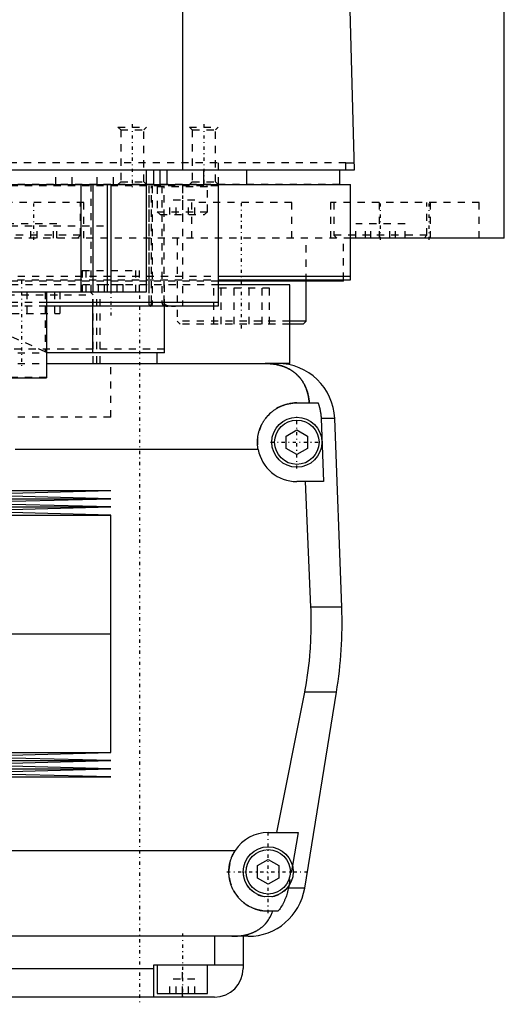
# Model space of a CAD drawing. Extents: x -120 to 120, y -136 to 715.
# Tile 4 of 12: x 32 to 100, y -82 to 56. Entities that reach past the tile are written whole.
import ezdxf

# ---------------------------------------------------------------- set-up
doc = ezdxf.new("R2010")
doc.units = 0
doc.linetypes.add('CENTER', pattern=[1.5, 0.45, -0.5, 0.05, -0.5])
doc.linetypes.add('DASHED', pattern=[2, 1, -1])
for name, color, linetype in [('AM_0', 7, 'CONTINUOUS'), ('AM_3', 7, 'DASHED'), ('AM_7', 7, 'CENTER')]:
    doc.layers.add(name, color=color, linetype=linetype)

msp = doc.modelspace()

# ---------------------------------------------------------------- linework, layer by layer
at = {"layer": 'AM_0', "color": 7, "linetype": 'CONTINUOUS'}
for p, q in [((100, 25), (100, 363)), ((55.06, 34.5), (55.06, 116.6)), ((76.83, 115.63), (79, 34.5)), ((79, 34.5), (-79, 34.5)), ((50, 17.5), (50, 34.5)), ((51, 32.5), (51, 34.5)), ((51.9, 32.5), (51.9, 34.5)), ((52.9, 32.5), (52.9, 34.5)), ((58, 32.5), (58, 34.5)), ((64, 32.5), (64, 34.5)), ((77, 32.5), (77, 34.5)), ((77.86, 34.5), (77.86, 35.5)), ((77.86, 35.5), (78.97, 35.5)), ((-78.5, 32.5), (78.5, 32.5)), ((40.83, 32.5), (40.83, 17.5)), ((42.5, 32.5), (42.5, 17.5)), ((44.5, 32.5), (44.5, 17.5)), ((45, 32.5), (45, 17.5)), ((60, 32.5), (60, 15.5)), ((78.5, 19.2), (78.5, 32.5)), ((100, 25), (78.56, 25)), ((60, 19.7), (78.5, 19.7)), ((77.5, 19), (60.01, 19)), ((60.04, 19.2), (78.5, 19.2)), ((70, 18.5), (60.07, 18.5)), ((70, 7.5), (70, 18.5)), ((72.29, 13.4), (72.29, 19)), ((77.5, 19), (77.5, 19.2)), ((-50, 17.5), (50, 17.5)), ((36, 17.5), (36, 5.5)), ((60, 16), (36, 16)), ((60, 15.5), (36, 15.5)), ((42.5, 9), (42.5, 15.5)), ((52.5, 9), (52.5, 15.5)), ((71.89, 13), (70, 13)), ((72.29, 13.4), (70.01, 13.4)), ((71.89, 13), (72.29, 13.4)), ((52.5, 9), (36, 9)), ((51.5, 7.5), (51.5, 9)), ((36, 7.5), (68.3, 7.5)), ((70, 7.5), (66.56, 7.5)), ((-36, 5.5), (36, 5.5)), ((71, 2), (73.97, 2)), ((76.29, -0.2), (74.4, -0.2)), ((74.4, -0.2), (74.75, -9)), ((77.28, -26.54), (76.29, -0.2)), ((69.5, -2.63), (71, -1.77)), ((69.5, -4.37), (69.5, -2.63)), ((71, -1.77), (72.5, -2.63)), ((72.5, -2.63), (72.5, -4.37)), ((65.59, -4.5), (31.65, -4.5)), ((71, -5.23), (69.5, -4.37)), ((72.5, -4.37), (71, -5.23)), ((74.75, -9), (71, -9)), ((72.97, -26.54), (72.2, -9)), ((-45, -10.25), (45, -10.25)), ((22.5, -10.82), (45, -10.25)), ((45, -11.39), (22.5, -10.82)), ((-45, -11.39), (45, -11.39)), ((22.5, -11.96), (45, -11.39)), ((45, -12.53), (22.5, -11.96)), ((-45, -12.53), (45, -12.53)), ((-45, -13.67), (45, -13.67)), ((22.5, -13.1), (45, -12.53)), ((45, -13.67), (22.5, -13.1)), ((45, -30.25), (45, -13.67)), ((77.28, -26.54), (72.97, -26.54)), ((-45, -30.25), (45, -30.25)), ((45, -46.83), (45, -30.25)), ((68.19, -58), (72.1, -38.4)), ((76.54, -38.4), (72.1, -38.4)), ((72.1, -65.78), (76.54, -38.4)), ((-45, -46.83), (45, -46.83)), ((-45, -47.97), (45, -47.97)), ((22.5, -47.4), (45, -46.83)), ((45, -47.97), (22.5, -47.4)), ((22.5, -48.54), (45, -47.97)), ((-45, -49.11), (45, -49.11)), ((45, -49.11), (22.5, -48.54)), ((22.5, -49.68), (45, -49.11)), ((-45, -50.25), (45, -50.25)), ((45, -50.25), (22.5, -49.68)), ((67, -58), (71.21, -58)), ((71.21, -58), (70.39, -62.62)), ((22.85, -60.5), (62.39, -60.5)), ((65.5, -62.63), (67, -61.77)), ((67, -61.77), (68.5, -62.63)), ((65.5, -64.37), (65.5, -62.63)), ((68.5, -62.63), (68.5, -64.37)), ((67, -65.23), (65.5, -64.37)), ((68.5, -64.37), (67, -65.23)), ((69.87, -65.5), (69.82, -65.78)), ((72.1, -65.78), (69.82, -65.78)), ((68.39, -69), (67, -69)), ((64.2, -72.5), (12.5, -72.5)), ((59.5, -72.5), (59.5, -76.5)), ((63.5, -72.5), (63.5, -77)), ((12.5, -77), (51, -77)), ((51, -81), (51, -76.5)), ((51, -76.5), (63.5, -76.5)), ((51.5, -76.5), (51.5, -80.5)), ((58.5, -80.5), (58.5, -76.5)), ((59.5, -81), (12.5, -81)), ((51.5, -80.5), (58.5, -80.5)), ((55, -81), (55, -80.5))]:
    msp.add_line(p, q, dxfattribs=at)
for points in [[(72.74, 2, 0), (72.74, 2.05, 0), (72.73, 2.14, 0), (72.72, 2.23, 0), (72.72, 2.27, 0), (72.71, 2.32, 0), (72.7, 2.41, 0), (72.69, 2.5, 0), (72.68, 2.59, 0), (72.66, 2.68, 0), (72.65, 2.76, 0), (72.64, 2.81, 0), (72.63, 2.85, 0), (72.61, 2.94, 0), (72.6, 3.03, 0), (72.58, 3.11, 0), (72.56, 3.2, 0), (72.54, 3.28, 0), (72.52, 3.33, 0), (72.51, 3.37, 0), (72.49, 3.45, 0), (72.46, 3.53, 0), (72.45, 3.58, 0), (72.44, 3.62, 0), (72.41, 3.7, 0), (72.39, 3.78, 0), (72.37, 3.82, 0), (72.36, 3.86, 0), (72.33, 3.94, 0), (72.3, 4.01, 0), (72.27, 4.09, 0), (72.23, 4.17, 0), (72.2, 4.24, 0), (72.18, 4.28, 0), (72.17, 4.32, 0), (72.13, 4.39, 0), (72.1, 4.46, 0), (72.06, 4.54, 0), (72.02, 4.61, 0), (71.98, 4.68, 0), (71.96, 4.71, 0), (71.94, 4.75, 0), (71.9, 4.82, 0), (71.86, 4.89, 0), (71.82, 4.95, 0), (71.78, 5.02, 0), (71.73, 5.08, 0), (71.71, 5.12, 0), (71.69, 5.15, 0), (71.64, 5.21, 0), (71.6, 5.28, 0), (71.55, 5.34, 0), (71.5, 5.4, 0), (71.45, 5.46, 0), (71.43, 5.49, 0), (71.4, 5.52, 0), (71.35, 5.58, 0), (71.3, 5.64, 0), (71.25, 5.7, 0), (71.19, 5.75, 0), (71.14, 5.81, 0), (71.11, 5.84, 0), (71.08, 5.87, 0), (71.03, 5.92, 0), (70.97, 5.98, 0), (70.94, 6, 0), (70.91, 6.03, 0), (70.85, 6.08, 0), (70.79, 6.13, 0), (70.76, 6.16, 0), (70.73, 6.18, 0), (70.67, 6.23, 0), (70.6, 6.28, 0), (70.54, 6.33, 0), (70.47, 6.38, 0), (70.41, 6.43, 0), (70.37, 6.45, 0), (70.34, 6.47, 0), (70.27, 6.52, 0), (70.2, 6.56, 0), (70.13, 6.61, 0), (70.06, 6.65, 0), (69.99, 6.69, 0), (69.95, 6.71, 0), (69.91, 6.73, 0), (69.84, 6.77, 0), (69.76, 6.81, 0), (69.69, 6.85, 0), (69.61, 6.88, 0), (69.53, 6.92, 0), (69.5, 6.94, 0), (69.46, 6.95, 0), (69.38, 6.99, 0), (69.3, 7.02, 0), (69.22, 7.05, 0), (69.13, 7.08, 0), (69.05, 7.11, 0), (69.01, 7.13, 0), (68.97, 7.14, 0), (68.89, 7.17, 0), (68.8, 7.19, 0), (68.72, 7.22, 0), (68.63, 7.24, 0), (68.54, 7.27, 0), (68.5, 7.28, 0), (68.46, 7.29, 0), (68.37, 7.31, 0), (68.28, 7.33, 0), (68.23, 7.34, 0), (68.19, 7.35, 0), (68.1, 7.36, 0), (68.01, 7.38, 0), (67.96, 7.39, 0), (67.91, 7.4, 0), (67.82, 7.41, 0), (67.73, 7.42, 0), (67.64, 7.44, 0), (67.55, 7.45, 0), (67.45, 7.46, 0), (67.41, 7.46, 0), (67.36, 7.47, 0), (67.27, 7.47, 0), (67.17, 7.48, 0), (67.08, 7.49, 0), (66.99, 7.49, 0), (66.89, 7.49, 0), (66.85, 7.5, 0), (66.8, 7.5, 0), (66.7, 7.5, 0), (66.61, 7.5, 0), (66.56, 7.5, 0)], [(65.59, -4.5, 0), (65.58, -4.46, 0), (65.57, -4.37, 0), (65.55, -4.28, 0), (65.55, -4.23, 0), (65.54, -4.19, 0), (65.53, -4.1, 0), (65.52, -4.01, 0), (65.52, -3.92, 0), (65.51, -3.83, 0), (65.51, -3.74, 0), (65.5, -3.7, 0), (65.5, -3.65, 0), (65.5, -3.57, 0), (65.5, -3.48, 0), (65.5, -3.39, 0), (65.5, -3.31, 0), (65.51, -3.22, 0), (65.51, -3.18, 0), (65.51, -3.13, 0), (65.52, -3.04, 0), (65.53, -2.96, 0), (65.53, -2.91, 0), (65.54, -2.87, 0), (65.55, -2.78, 0), (65.56, -2.69, 0), (65.57, -2.65, 0), (65.57, -2.6, 0), (65.59, -2.52, 0), (65.61, -2.43, 0), (65.62, -2.34, 0), (65.64, -2.25, 0), (65.66, -2.17, 0), (65.68, -2.12, 0), (65.69, -2.08, 0), (65.71, -1.99, 0), (65.74, -1.91, 0), (65.76, -1.82, 0), (65.79, -1.74, 0), (65.82, -1.65, 0), (65.84, -1.61, 0), (65.85, -1.57, 0), (65.88, -1.48, 0), (65.92, -1.4, 0), (65.95, -1.32, 0), (65.99, -1.23, 0), (66.03, -1.15, 0), (66.05, -1.11, 0), (66.06, -1.07, 0), (66.11, -0.99, 0), (66.15, -0.91, 0), (66.19, -0.83, 0), (66.23, -0.76, 0), (66.28, -0.68, 0), (66.3, -0.64, 0), (66.32, -0.6, 0), (66.37, -0.53, 0), (66.42, -0.45, 0), (66.47, -0.38, 0), (66.52, -0.31, 0), (66.57, -0.24, 0), (66.6, -0.2, 0), (66.62, -0.17, 0), (66.68, -0.1, 0), (66.73, -0.03, 0), (66.76, 0, 0), (66.79, 0.04, 0), (66.84, 0.1, 0), (66.9, 0.17, 0), (66.93, 0.2, 0), (66.96, 0.23, 0), (67.02, 0.29, 0), (67.08, 0.35, 0), (67.14, 0.41, 0), (67.2, 0.47, 0), (67.26, 0.53, 0), (67.29, 0.56, 0), (67.32, 0.59, 0), (67.39, 0.65, 0), (67.45, 0.7, 0), (67.52, 0.76, 0), (67.59, 0.81, 0), (67.66, 0.87, 0), (67.69, 0.89, 0), (67.73, 0.92, 0), (67.8, 0.97, 0), (67.87, 1.02, 0), (67.95, 1.07, 0), (68.02, 1.12, 0), (68.1, 1.17, 0), (68.14, 1.2, 0), (68.17, 1.22, 0), (68.25, 1.26, 0), (68.33, 1.31, 0), (68.41, 1.35, 0), (68.49, 1.39, 0), (68.57, 1.44, 0), (68.61, 1.46, 0), (68.66, 1.48, 0), (68.74, 1.51, 0), (68.82, 1.55, 0), (68.91, 1.59, 0), (68.99, 1.62, 0), (69.08, 1.65, 0), (69.12, 1.67, 0), (69.17, 1.69, 0), (69.25, 1.72, 0), (69.34, 1.74, 0), (69.38, 1.76, 0), (69.43, 1.77, 0), (69.52, 1.8, 0), (69.61, 1.82, 0), (69.65, 1.83, 0), (69.7, 1.84, 0), (69.79, 1.86, 0), (69.88, 1.88, 0), (69.97, 1.9, 0), (70.06, 1.92, 0), (70.15, 1.93, 0), (70.19, 1.94, 0), (70.24, 1.95, 0), (70.33, 1.96, 0), (70.42, 1.97, 0), (70.51, 1.98, 0), (70.6, 1.99, 0), (70.69, 1.99, 0), (70.73, 1.99, 0), (70.78, 2, 0), (70.87, 2, 0), (70.96, 2, 0), (71, 2, 0)], [(73.97, 2, 0), (73.99, 1.94, 0), (74.03, 1.83, 0), (74.07, 1.71, 0), (74.09, 1.65, 0), (74.1, 1.59, 0), (74.14, 1.47, 0), (74.17, 1.34, 0), (74.2, 1.22, 0), (74.23, 1.1, 0), (74.26, 0.97, 0), (74.27, 0.91, 0), (74.28, 0.85, 0), (74.3, 0.72, 0), (74.32, 0.6, 0), (74.34, 0.47, 0), (74.35, 0.35, 0), (74.37, 0.23, 0), (74.37, 0.16, 0), (74.38, 0.1, 0), (74.39, -0.02, 0), (74.39, -0.14, 0), (74.4, -0.2, 0)], [(72.1, -38.4, 0), (72.17, -38.06, 0), (72.29, -37.39, 0), (72.4, -36.71, 0), (72.45, -36.38, 0), (72.5, -36.04, 0), (72.59, -35.36, 0), (72.68, -34.69, 0), (72.75, -34.02, 0), (72.82, -33.35, 0), (72.87, -32.69, 0), (72.9, -32.36, 0), (72.92, -32.03, 0), (72.96, -31.37, 0), (72.98, -30.72, 0), (73, -30.07, 0), (73.02, -29.43, 0), (73.02, -28.79, 0), (73.02, -28.47, 0), (73.02, -28.16, 0), (73.01, -27.51, 0), (72.99, -26.87, 0), (72.97, -26.54, 0)], [(67, -69, 0), (66.94, -69, 0), (66.83, -69, 0), (66.72, -68.99, 0), (66.67, -68.99, 0), (66.61, -68.99, 0), (66.5, -68.98, 0), (66.39, -68.97, 0), (66.27, -68.95, 0), (66.16, -68.94, 0), (66.05, -68.92, 0), (66, -68.91, 0), (65.94, -68.9, 0), (65.83, -68.87, 0), (65.72, -68.85, 0), (65.61, -68.82, 0), (65.5, -68.79, 0), (65.39, -68.76, 0), (65.34, -68.74, 0), (65.28, -68.72, 0), (65.17, -68.69, 0), (65.07, -68.65, 0), (65.02, -68.63, 0), (64.96, -68.61, 0), (64.86, -68.57, 0), (64.76, -68.52, 0), (64.7, -68.5, 0), (64.65, -68.47, 0), (64.55, -68.43, 0), (64.45, -68.37, 0), (64.36, -68.32, 0), (64.26, -68.27, 0), (64.16, -68.21, 0), (64.12, -68.18, 0), (64.07, -68.15, 0), (63.98, -68.1, 0), (63.89, -68.04, 0), (63.8, -67.97, 0), (63.71, -67.91, 0), (63.63, -67.85, 0), (63.59, -67.81, 0), (63.55, -67.78, 0), (63.46, -67.71, 0), (63.38, -67.64, 0), (63.31, -67.58, 0), (63.23, -67.51, 0), (63.16, -67.44, 0), (63.12, -67.4, 0), (63.09, -67.36, 0), (63.01, -67.29, 0), (62.94, -67.21, 0), (62.87, -67.14, 0), (62.81, -67.06, 0), (62.74, -66.98, 0), (62.71, -66.94, 0), (62.67, -66.9, 0), (62.61, -66.81, 0), (62.55, -66.73, 0), (62.49, -66.64, 0), (62.43, -66.55, 0), (62.37, -66.46, 0), (62.34, -66.42, 0), (62.31, -66.37, 0), (62.26, -66.28, 0), (62.2, -66.19, 0), (62.18, -66.14, 0), (62.15, -66.1, 0), (62.1, -66, 0), (62.05, -65.9, 0), (62.03, -65.86, 0), (62.01, -65.81, 0), (61.96, -65.71, 0), (61.92, -65.61, 0), (61.88, -65.51, 0), (61.84, -65.41, 0), (61.81, -65.31, 0), (61.79, -65.26, 0), (61.77, -65.21, 0), (61.74, -65.1, 0), (61.71, -65, 0), (61.68, -64.9, 0), (61.65, -64.79, 0), (61.63, -64.69, 0), (61.62, -64.63, 0), (61.61, -64.58, 0), (61.59, -64.47, 0), (61.57, -64.37, 0), (61.55, -64.26, 0), (61.54, -64.16, 0), (61.53, -64.05, 0), (61.52, -64, 0), (61.52, -63.95, 0), (61.51, -63.84, 0), (61.5, -63.73, 0), (61.5, -63.63, 0), (61.5, -63.52, 0), (61.5, -63.42, 0), (61.5, -63.37, 0), (61.5, -63.31, 0), (61.51, -63.21, 0), (61.51, -63.1, 0), (61.52, -62.99, 0), (61.53, -62.88, 0), (61.55, -62.77, 0), (61.56, -62.72, 0), (61.56, -62.66, 0), (61.58, -62.56, 0), (61.6, -62.45, 0), (61.61, -62.39, 0), (61.62, -62.34, 0), (61.65, -62.23, 0), (61.68, -62.12, 0), (61.69, -62.06, 0), (61.71, -62.01, 0), (61.74, -61.9, 0), (61.77, -61.79, 0), (61.81, -61.68, 0), (61.85, -61.57, 0), (61.89, -61.47, 0), (61.91, -61.41, 0), (61.93, -61.36, 0), (61.98, -61.26, 0), (62.03, -61.15, 0), (62.08, -61.05, 0), (62.13, -60.95, 0), (62.18, -60.84, 0), (62.21, -60.79, 0), (62.24, -60.74, 0), (62.3, -60.65, 0), (62.36, -60.55, 0), (62.39, -60.5, 0)], [(69.82, -65.78, 0), (69.8, -65.88, 0), (69.76, -66.08, 0), (69.71, -66.27, 0), (69.69, -66.37, 0), (69.66, -66.46, 0), (69.61, -66.65, 0), (69.55, -66.83, 0), (69.49, -67.01, 0), (69.42, -67.19, 0), (69.34, -67.38, 0), (69.3, -67.47, 0), (69.26, -67.57, 0), (69.17, -67.75, 0), (69.07, -67.93, 0), (68.98, -68.11, 0), (68.88, -68.28, 0), (68.77, -68.45, 0), (68.72, -68.53, 0), (68.67, -68.61, 0), (68.56, -68.77, 0), (68.45, -68.92, 0), (68.39, -69, 0)], [(61.92, -72.5, 0), (62.15, -72.5, 0), (62.41, -72.49, 0), (62.48, -72.49, 0), (62.55, -72.48, 0), (62.59, -72.48, 0), (62.63, -72.48, 0), (62.7, -72.47, 0), (62.77, -72.46, 0), (62.85, -72.46, 0), (62.92, -72.45, 0), (62.99, -72.44, 0), (63.03, -72.44, 0), (63.07, -72.43, 0), (63.14, -72.43, 0), (63.21, -72.42, 0), (63.25, -72.41, 0), (63.28, -72.41, 0), (63.36, -72.39, 0), (63.43, -72.38, 0), (63.46, -72.38, 0), (63.5, -72.37, 0), (63.57, -72.36, 0), (63.64, -72.34, 0), (63.71, -72.33, 0), (63.78, -72.31, 0), (63.86, -72.3, 0), (63.89, -72.29, 0), (63.93, -72.28, 0), (63.99, -72.26, 0), (64.06, -72.25, 0), (64.13, -72.23, 0), (64.2, -72.21, 0), (64.27, -72.19, 0), (64.3, -72.18, 0), (64.33, -72.17, 0), (64.4, -72.15, 0), (64.47, -72.13, 0), (64.53, -72.1, 0), (64.6, -72.08, 0), (64.66, -72.06, 0), (64.69, -72.04, 0), (64.72, -72.03, 0), (64.79, -72.01, 0), (64.85, -71.98, 0), (64.91, -71.95, 0), (64.97, -71.93, 0), (65.03, -71.9, 0), (65.06, -71.89, 0), (65.09, -71.87, 0), (65.15, -71.84, 0), (65.21, -71.81, 0), (65.27, -71.78, 0), (65.33, -71.75, 0), (65.39, -71.72, 0), (65.42, -71.7, 0), (65.45, -71.69, 0), (65.5, -71.65, 0), (65.56, -71.62, 0), (65.59, -71.6, 0), (65.61, -71.59, 0), (65.67, -71.55, 0), (65.72, -71.52, 0), (65.75, -71.5, 0), (65.78, -71.48, 0), (65.83, -71.44, 0), (65.88, -71.41, 0), (65.93, -71.37, 0), (65.98, -71.33, 0), (66.03, -71.29, 0), (66.06, -71.27, 0), (66.08, -71.25, 0), (66.13, -71.21, 0), (66.18, -71.17, 0), (66.34, -71.03, 0), (66.6, -70.77, 0), (66.84, -70.49, 0), (67.05, -70.19, 0), (67.15, -70.03, 0), (67.25, -69.87, 0), (67.42, -69.54, 0), (67.57, -69.18, 0), (67.64, -69, 0)]]:
    msp.add_polyline3d(points, dxfattribs=at)
for centre, radius in [((71, -3.5), 3.5), ((71, -3.5), 3.1), ((67, -63.5), 3.5), ((67, -63.5), 3.1)]:
    msp.add_circle(centre, radius, dxfattribs=at)
for centre, radius, start, end in [((68.3, -0.5), 8, 2.139, 90), ((71, -3.5), 5.5, 190.4757, 270), ((17.32, -28.78), 60, 350.775, 2.139), ((67, -63.5), 5.5, 90, 146.9443), ((64.2, -64.5), 8, 270, 350.775), ((59.5, -77), 4, 270, 0)]:
    msp.add_arc(centre, radius, start, end, dxfattribs=at)
at = {"layer": 'AM_3', "color": 6, "linetype": 'DASHED'}
for p, q in [((46, 40.5), (46.38, 40.12)), ((46, 40.5), (50, 40.5)), ((46.38, 40.12), (46.38, 32.88)), ((46.38, 40.12), (49.62, 40.12)), ((49.62, 40.12), (50, 40.5)), ((49.62, 32.88), (49.62, 40.12)), ((56, 40.5), (56.38, 40.12)), ((56, 40.5), (60, 40.5)), ((56.38, 40.12), (56.38, 32.88)), ((56.38, 40.12), (59.62, 40.12)), ((59.62, 40.12), (60, 40.5)), ((59.62, 32.88), (59.62, 40.12)), ((77.86, 35.5), (-77.86, 35.5)), ((37.31, 32.5), (37.31, 34.5)), ((39.62, 32.5), (39.62, 34.5)), ((43.08, 32.5), (43.08, 34.5)), ((45.38, 32.5), (45.38, 34.5)), ((60, 35.5), (60, 32.5)), ((77, 32.5), (-60.01, 32.5)), ((60, 32.3), (-60, 32.3)), ((42.23, 32.5), (42.23, 17.5)), ((46.38, 32.88), (46, 32.5)), ((46.38, 32.88), (49.62, 32.88)), ((50, 32.5), (49.62, 32.88)), ((50.32, 32.3), (50.32, 16)), ((50.36, 16), (50.36, 32.3)), ((50.69, 16), (50.69, 32.3)), ((50.79, 32.3), (50.79, 16)), ((51.5, 32.2), (51.5, 28.7)), ((51.5, 32.2), (58.5, 32.2)), ((52.15, 32.3), (52.15, 16)), ((52.44, 16), (52.44, 32.3)), ((55, 32.3), (55, 15.5)), ((56.38, 32.88), (56, 32.5)), ((56.38, 32.88), (59.62, 32.88)), ((58.5, 28.7), (58.5, 32.2)), ((60, 32.5), (59.62, 32.88)), ((53.27, 28.3), (53.27, 30.3)), ((56.73, 30.3), (53.27, 30.3)), ((54.13, 28.3), (54.13, 30.3)), ((55.87, 28.3), (55.87, 30.3)), ((56.73, 28.3), (56.73, 30.3)), ((41.25, 30), (27.25, 30)), ((40.75, 25.4), (40.75, 30)), ((41.25, 25), (41.25, 30)), ((56.29, 30), (56.29, 25)), ((70.29, 30), (56.29, 30)), ((70.29, 25), (70.29, 30)), ((75.69, 30), (75.69, 25)), ((96.5, 30), (75.69, 30)), ((76.19, 30), (76.19, 25.4)), ((82.5, 30), (82.5, 25)), ((89.19, 25.4), (89.19, 30)), ((89.69, 25), (89.69, 30)), ((96.5, 25), (96.5, 30)), ((51.5, 28.7), (51.9, 28.3)), ((51.5, 28.7), (58.5, 28.7)), ((51.9, 28.3), (58.1, 28.3)), ((58.1, 28.3), (58.5, 28.7)), ((-45, 26.7), (45, 26.7)), ((37.45, 27), (31.05, 27)), ((33.8, 25), (33.8, 27)), ((34.7, 25), (34.7, 27)), ((37, 25), (37, 27)), ((37.45, 25), (37.45, 27)), ((86.12, 27), (79.25, 27)), ((79.25, 25), (79.25, 27)), ((80.58, 25), (80.58, 27)), ((81.36, 25), (81.36, 27)), ((84.01, 25), (84.01, 27)), ((84.8, 25), (84.8, 27)), ((86.12, 25), (86.12, 27)), ((78.56, 25), (-78.56, 25)), ((40.75, 25.4), (27.75, 25.4)), ((40.35, 25), (40.75, 25.4)), ((54.29, 25), (54.29, 13.4)), ((72.29, 19), (72.29, 25)), ((76.19, 25.4), (76.59, 25)), ((89.19, 25.4), (76.19, 25.4)), ((77.5, 19.2), (77.5, 25)), ((88.79, 25), (89.19, 25.4)), ((-60, 19.7), (60, 19.7)), ((41, 20.5), (41, 17.5)), ((41, 20.5), (49, 20.5)), ((41.5, 20.5), (41.5, 17.5)), ((48.5, 17.5), (48.5, 20.5)), ((49, 17.5), (49, 20.5)), ((-60.04, 19.2), (60.04, 19.2)), ((60.01, 19), (-60.01, 19)), ((60.07, 18.5), (0.87, 18.5)), ((46.73, 18.5), (43.27, 18.5)), ((43.27, 17.5), (43.27, 18.5)), ((44.13, 17.5), (44.13, 18.5)), ((45.87, 17.5), (45.87, 18.5)), ((46.73, 17.5), (46.73, 18.5)), ((52.5, 15.5), (52.5, 19.2)), ((67.19, 18), (59.38, 18)), ((59.38, 13), (59.38, 18)), ((60.43, 13), (60.43, 18)), ((62.24, 13), (62.24, 18)), ((64.33, 13), (64.33, 18)), ((66.14, 13), (66.14, 18)), ((67.19, 13), (67.19, 18)), ((22.53, 17.1), (42.53, 17.1)), ((33.28, 17.5), (33.28, 14.5)), ((35.82, 17.5), (35.82, 9.14)), ((37.11, 17.5), (37.11, 14.5)), ((37.86, 17.5), (37.86, 14.5)), ((42.53, 17.1), (42.13, 17.5)), ((42.5, 15.5), (42.5, 17.5)), ((42.53, 7.5), (42.53, 17.1)), ((43.03, 7.5), (43.03, 17.5)), ((43.53, 7.5), (43.53, 17.5)), ((36, 16), (-36, 16)), ((36, 15.5), (-36, 15.5)), ((60, 15.5), (54.31, 15.5)), ((55, 15.57), (60, 15.57)), ((27.19, 14.5), (37.86, 14.5)), ((35.82, 9.14), (26.96, 13.1)), ((54.29, 13.4), (54.69, 13)), ((70.01, 13.4), (54.29, 13.4)), ((70, 13), (54.69, 13)), ((52.5, 9.5), (-52.5, 9.5)), ((-36, 9), (36, 9)), ((-36, 7.5), (36, 7.5)), ((45, 0), (45, 7.5)), ((45, 0), (45, 7.5)), ((36, 5.52), (-36, 5.52)), ((45, 0), (-45, 0)), ((70.39, -62.62), (69.87, -65.5)), ((55, -80.5), (55, -76.5)), ((53.27, -80.5), (53.27, -78.5)), ((56.73, -78.5), (53.27, -78.5)), ((54.13, -80.5), (54.13, -78.5)), ((55.87, -80.5), (55.87, -78.5)), ((56.73, -80.5), (56.73, -78.5))]:
    msp.add_line(p, q, dxfattribs=at)
for points in [[(50.32, 16, 0), (50.32, 16, 0), (50.32, 15.99, 0), (50.32, 15.98, 0), (50.32, 15.98, 0), (50.32, 15.98, 0), (50.32, 15.97, 0), (50.32, 15.96, 0), (50.32, 15.95, 0), (50.32, 15.95, 0), (50.32, 15.94, 0), (50.32, 15.94, 0), (50.32, 15.93, 0), (50.32, 15.92, 0), (50.32, 15.92, 0), (50.32, 15.91, 0), (50.32, 15.9, 0), (50.32, 15.9, 0), (50.32, 15.89, 0), (50.32, 15.89, 0), (50.32, 15.88, 0), (50.32, 15.87, 0), (50.32, 15.87, 0), (50.32, 15.87, 0), (50.32, 15.86, 0), (50.32, 15.85, 0), (50.32, 15.85, 0), (50.32, 15.84, 0), (50.32, 15.84, 0), (50.32, 15.83, 0), (50.32, 15.82, 0), (50.32, 15.82, 0), (50.32, 15.81, 0), (50.32, 15.81, 0), (50.32, 15.8, 0), (50.33, 15.8, 0), (50.33, 15.79, 0), (50.33, 15.78, 0), (50.33, 15.78, 0), (50.33, 15.77, 0), (50.33, 15.77, 0), (50.33, 15.76, 0), (50.33, 15.76, 0), (50.33, 15.75, 0), (50.33, 15.74, 0), (50.33, 15.74, 0), (50.33, 15.73, 0), (50.33, 15.73, 0), (50.33, 15.72, 0), (50.33, 15.72, 0), (50.33, 15.71, 0), (50.34, 15.71, 0), (50.34, 15.7, 0), (50.34, 15.69, 0), (50.34, 15.69, 0), (50.34, 15.69, 0), (50.34, 15.68, 0), (50.34, 15.68, 0), (50.34, 15.67, 0), (50.34, 15.67, 0), (50.34, 15.66, 0), (50.34, 15.66, 0), (50.34, 15.66, 0), (50.34, 15.65, 0), (50.35, 15.65, 0), (50.35, 15.64, 0), (50.35, 15.64, 0), (50.35, 15.64, 0), (50.35, 15.63, 0), (50.35, 15.63, 0), (50.35, 15.63, 0), (50.35, 15.62, 0), (50.35, 15.62, 0), (50.35, 15.61, 0), (50.35, 15.61, 0), (50.36, 15.6, 0), (50.36, 15.6, 0), (50.36, 15.6, 0), (50.36, 15.6, 0), (50.36, 15.59, 0), (50.36, 15.59, 0), (50.36, 15.58, 0), (50.36, 15.58, 0), (50.36, 15.58, 0), (50.36, 15.57, 0), (50.37, 15.57, 0), (50.37, 15.57, 0), (50.37, 15.56, 0), (50.37, 15.56, 0), (50.37, 15.56, 0), (50.37, 15.56, 0), (50.37, 15.55, 0), (50.37, 15.55, 0), (50.38, 15.55, 0), (50.38, 15.54, 0), (50.38, 15.54, 0), (50.38, 15.54, 0), (50.38, 15.54, 0), (50.38, 15.54, 0), (50.38, 15.53, 0), (50.39, 15.53, 0), (50.39, 15.53, 0), (50.39, 15.53, 0), (50.39, 15.52, 0), (50.39, 15.52, 0), (50.39, 15.52, 0), (50.39, 15.52, 0), (50.4, 15.52, 0), (50.4, 15.52, 0), (50.4, 15.52, 0), (50.4, 15.51, 0), (50.4, 15.51, 0), (50.4, 15.51, 0), (50.4, 15.51, 0), (50.41, 15.51, 0), (50.41, 15.51, 0), (50.41, 15.51, 0), (50.41, 15.51, 0), (50.41, 15.5, 0), (50.41, 15.5, 0), (50.42, 15.5, 0), (50.42, 15.5, 0), (50.42, 15.5, 0), (50.42, 15.5, 0), (50.42, 15.5, 0), (50.42, 15.5, 0), (50.43, 15.5, 0), (50.43, 15.5, 0), (50.43, 15.5, 0), (50.43, 15.5, 0), (50.43, 15.5, 0)], [(50.49, 15.5, 0), (50.49, 15.5, 0), (50.49, 15.5, 0), (50.49, 15.5, 0), (50.49, 15.5, 0), (50.49, 15.5, 0), (50.48, 15.5, 0), (50.48, 15.5, 0), (50.48, 15.5, 0), (50.48, 15.5, 0), (50.47, 15.5, 0), (50.47, 15.5, 0), (50.47, 15.5, 0), (50.47, 15.51, 0), (50.47, 15.51, 0), (50.47, 15.51, 0), (50.46, 15.51, 0), (50.46, 15.51, 0), (50.46, 15.51, 0), (50.46, 15.51, 0), (50.46, 15.51, 0), (50.45, 15.51, 0), (50.45, 15.52, 0), (50.45, 15.52, 0), (50.45, 15.52, 0), (50.45, 15.52, 0), (50.45, 15.52, 0), (50.45, 15.52, 0), (50.44, 15.53, 0), (50.44, 15.53, 0), (50.44, 15.53, 0), (50.44, 15.53, 0), (50.44, 15.53, 0), (50.44, 15.54, 0), (50.43, 15.54, 0), (50.43, 15.54, 0), (50.43, 15.54, 0), (50.43, 15.55, 0), (50.43, 15.55, 0), (50.42, 15.55, 0), (50.42, 15.55, 0), (50.42, 15.56, 0), (50.42, 15.56, 0), (50.42, 15.56, 0), (50.42, 15.57, 0), (50.42, 15.57, 0), (50.41, 15.57, 0), (50.41, 15.58, 0), (50.41, 15.58, 0), (50.41, 15.58, 0), (50.41, 15.59, 0), (50.41, 15.59, 0), (50.41, 15.59, 0), (50.4, 15.6, 0), (50.4, 15.6, 0), (50.4, 15.6, 0), (50.4, 15.61, 0), (50.4, 15.61, 0), (50.4, 15.62, 0), (50.4, 15.62, 0), (50.4, 15.63, 0), (50.4, 15.63, 0), (50.39, 15.63, 0), (50.39, 15.64, 0), (50.39, 15.64, 0), (50.39, 15.64, 0), (50.39, 15.65, 0), (50.39, 15.65, 0), (50.39, 15.66, 0), (50.39, 15.66, 0), (50.39, 15.66, 0), (50.39, 15.67, 0), (50.38, 15.67, 0), (50.38, 15.68, 0), (50.38, 15.68, 0), (50.38, 15.69, 0), (50.38, 15.69, 0), (50.38, 15.69, 0), (50.38, 15.7, 0), (50.38, 15.71, 0), (50.38, 15.71, 0), (50.38, 15.72, 0), (50.38, 15.72, 0), (50.37, 15.73, 0), (50.37, 15.73, 0), (50.37, 15.74, 0), (50.37, 15.74, 0), (50.37, 15.75, 0), (50.37, 15.75, 0), (50.37, 15.76, 0), (50.37, 15.76, 0), (50.37, 15.77, 0), (50.37, 15.77, 0), (50.37, 15.78, 0), (50.37, 15.79, 0), (50.37, 15.8, 0), (50.37, 15.8, 0), (50.37, 15.81, 0), (50.36, 15.81, 0), (50.36, 15.82, 0), (50.36, 15.82, 0), (50.36, 15.83, 0), (50.36, 15.84, 0), (50.36, 15.84, 0), (50.36, 15.85, 0), (50.36, 15.85, 0), (50.36, 15.86, 0), (50.36, 15.87, 0), (50.36, 15.87, 0), (50.36, 15.87, 0), (50.36, 15.88, 0), (50.36, 15.89, 0), (50.36, 15.89, 0), (50.36, 15.89, 0), (50.36, 15.9, 0), (50.36, 15.91, 0), (50.36, 15.92, 0), (50.36, 15.92, 0), (50.36, 15.93, 0), (50.36, 15.93, 0), (50.36, 15.94, 0), (50.36, 15.95, 0), (50.36, 15.95, 0), (50.36, 15.96, 0), (50.36, 15.97, 0), (50.36, 15.97, 0), (50.36, 15.98, 0), (50.36, 15.98, 0), (50.36, 15.99, 0), (50.36, 16, 0), (50.36, 16, 0)], [(50.49, 15.5, 0), (50.49, 15.5, 0), (50.5, 15.5, 0), (50.5, 15.5, 0), (50.5, 15.5, 0), (50.5, 15.5, 0), (50.5, 15.5, 0), (50.51, 15.5, 0), (50.51, 15.5, 0), (50.51, 15.5, 0), (50.51, 15.5, 0), (50.51, 15.5, 0), (50.52, 15.5, 0), (50.52, 15.51, 0), (50.52, 15.51, 0), (50.52, 15.51, 0), (50.53, 15.51, 0), (50.53, 15.51, 0), (50.53, 15.51, 0), (50.53, 15.51, 0), (50.53, 15.51, 0), (50.54, 15.52, 0), (50.54, 15.52, 0), (50.54, 15.52, 0), (50.54, 15.52, 0), (50.54, 15.52, 0), (50.54, 15.52, 0), (50.55, 15.52, 0), (50.55, 15.53, 0), (50.55, 15.53, 0), (50.55, 15.53, 0), (50.56, 15.53, 0), (50.56, 15.54, 0), (50.56, 15.54, 0), (50.56, 15.54, 0), (50.56, 15.54, 0), (50.57, 15.54, 0), (50.57, 15.55, 0), (50.57, 15.55, 0), (50.57, 15.55, 0), (50.58, 15.55, 0), (50.58, 15.56, 0), (50.58, 15.56, 0), (50.58, 15.56, 0), (50.58, 15.57, 0), (50.59, 15.57, 0), (50.59, 15.57, 0), (50.59, 15.58, 0), (50.59, 15.58, 0), (50.59, 15.58, 0), (50.6, 15.59, 0), (50.6, 15.59, 0), (50.6, 15.59, 0), (50.6, 15.6, 0), (50.6, 15.6, 0), (50.61, 15.6, 0), (50.61, 15.61, 0), (50.61, 15.61, 0), (50.61, 15.62, 0), (50.61, 15.62, 0), (50.62, 15.63, 0), (50.62, 15.63, 0), (50.62, 15.63, 0), (50.62, 15.63, 0), (50.62, 15.64, 0), (50.62, 15.64, 0), (50.63, 15.64, 0), (50.63, 15.65, 0), (50.63, 15.65, 0), (50.63, 15.66, 0), (50.63, 15.66, 0), (50.63, 15.66, 0), (50.64, 15.67, 0), (50.64, 15.68, 0), (50.64, 15.68, 0), (50.64, 15.69, 0), (50.64, 15.69, 0), (50.64, 15.69, 0), (50.65, 15.7, 0), (50.65, 15.7, 0), (50.65, 15.71, 0), (50.65, 15.72, 0), (50.65, 15.72, 0), (50.65, 15.72, 0), (50.66, 15.73, 0), (50.66, 15.73, 0), (50.66, 15.74, 0), (50.66, 15.75, 0), (50.66, 15.75, 0), (50.66, 15.76, 0), (50.66, 15.76, 0), (50.67, 15.77, 0), (50.67, 15.77, 0), (50.67, 15.78, 0), (50.67, 15.79, 0), (50.67, 15.79, 0), (50.67, 15.8, 0), (50.67, 15.8, 0), (50.67, 15.81, 0), (50.68, 15.81, 0), (50.68, 15.82, 0), (50.68, 15.83, 0), (50.68, 15.84, 0), (50.68, 15.84, 0), (50.68, 15.85, 0), (50.68, 15.85, 0), (50.68, 15.86, 0), (50.68, 15.86, 0), (50.68, 15.87, 0), (50.68, 15.87, 0), (50.68, 15.88, 0), (50.69, 15.89, 0), (50.69, 15.89, 0), (50.69, 15.89, 0), (50.69, 15.9, 0), (50.69, 15.91, 0), (50.69, 15.92, 0), (50.69, 15.92, 0), (50.69, 15.93, 0), (50.69, 15.93, 0), (50.69, 15.94, 0), (50.69, 15.95, 0), (50.69, 15.95, 0), (50.69, 15.96, 0), (50.69, 15.97, 0), (50.69, 15.97, 0), (50.69, 15.98, 0), (50.69, 15.98, 0), (50.69, 15.99, 0), (50.69, 16, 0), (50.69, 16, 0)], [(50.79, 16, 0), (50.79, 16, 0), (50.79, 15.99, 0), (50.79, 15.98, 0), (50.79, 15.98, 0), (50.79, 15.97, 0), (50.79, 15.97, 0), (50.79, 15.96, 0), (50.79, 15.95, 0), (50.79, 15.94, 0), (50.79, 15.94, 0), (50.79, 15.93, 0), (50.79, 15.93, 0), (50.79, 15.92, 0), (50.79, 15.91, 0), (50.79, 15.91, 0), (50.78, 15.9, 0), (50.78, 15.89, 0), (50.78, 15.89, 0), (50.78, 15.88, 0), (50.78, 15.88, 0), (50.78, 15.87, 0), (50.78, 15.87, 0), (50.78, 15.86, 0), (50.78, 15.86, 0), (50.78, 15.85, 0), (50.78, 15.84, 0), (50.78, 15.84, 0), (50.78, 15.83, 0), (50.77, 15.83, 0), (50.77, 15.82, 0), (50.77, 15.81, 0), (50.77, 15.81, 0), (50.77, 15.8, 0), (50.77, 15.8, 0), (50.77, 15.79, 0), (50.77, 15.78, 0), (50.76, 15.78, 0), (50.76, 15.77, 0), (50.76, 15.76, 0), (50.76, 15.76, 0), (50.76, 15.76, 0), (50.76, 15.75, 0), (50.75, 15.74, 0), (50.75, 15.74, 0), (50.75, 15.73, 0), (50.75, 15.73, 0), (50.75, 15.72, 0), (50.75, 15.72, 0), (50.74, 15.71, 0), (50.74, 15.71, 0), (50.74, 15.7, 0), (50.74, 15.7, 0), (50.74, 15.69, 0), (50.73, 15.69, 0), (50.73, 15.68, 0), (50.73, 15.68, 0), (50.73, 15.67, 0), (50.73, 15.67, 0), (50.72, 15.66, 0), (50.72, 15.66, 0), (50.72, 15.66, 0), (50.72, 15.65, 0), (50.72, 15.65, 0), (50.72, 15.64, 0), (50.71, 15.64, 0), (50.71, 15.64, 0), (50.71, 15.63, 0), (50.71, 15.63, 0), (50.71, 15.63, 0), (50.71, 15.62, 0), (50.7, 15.62, 0), (50.7, 15.61, 0), (50.7, 15.61, 0), (50.7, 15.61, 0), (50.69, 15.6, 0), (50.69, 15.6, 0), (50.69, 15.6, 0), (50.69, 15.59, 0), (50.68, 15.59, 0), (50.68, 15.59, 0), (50.68, 15.58, 0), (50.68, 15.58, 0), (50.67, 15.58, 0), (50.67, 15.57, 0), (50.67, 15.57, 0), (50.67, 15.57, 0), (50.67, 15.56, 0), (50.66, 15.56, 0), (50.66, 15.56, 0), (50.66, 15.55, 0), (50.66, 15.55, 0), (50.65, 15.55, 0), (50.65, 15.55, 0), (50.65, 15.54, 0), (50.65, 15.54, 0), (50.64, 15.54, 0), (50.64, 15.54, 0), (50.64, 15.53, 0), (50.64, 15.53, 0), (50.63, 15.53, 0), (50.63, 15.53, 0), (50.63, 15.53, 0), (50.62, 15.52, 0), (50.62, 15.52, 0), (50.62, 15.52, 0), (50.62, 15.52, 0), (50.62, 15.52, 0), (50.61, 15.52, 0), (50.61, 15.51, 0), (50.61, 15.51, 0), (50.61, 15.51, 0), (50.61, 15.51, 0), (50.6, 15.51, 0), (50.6, 15.51, 0), (50.6, 15.51, 0), (50.6, 15.51, 0), (50.59, 15.51, 0), (50.59, 15.5, 0), (50.59, 15.5, 0), (50.59, 15.5, 0), (50.58, 15.5, 0), (50.58, 15.5, 0), (50.58, 15.5, 0), (50.58, 15.5, 0), (50.57, 15.5, 0), (50.57, 15.5, 0), (50.57, 15.5, 0), (50.57, 15.5, 0), (50.57, 15.5, 0), (50.56, 15.5, 0)], [(52.15, 16, 0), (52.15, 15.99, 0), (52.15, 15.98, 0), (52.15, 15.97, 0), (52.15, 15.97, 0), (52.15, 15.96, 0), (52.15, 15.95, 0), (52.15, 15.94, 0), (52.16, 15.93, 0), (52.16, 15.92, 0), (52.16, 15.91, 0), (52.16, 15.91, 0), (52.16, 15.9, 0), (52.17, 15.89, 0), (52.17, 15.88, 0), (52.17, 15.87, 0), (52.18, 15.86, 0), (52.18, 15.85, 0), (52.18, 15.85, 0), (52.18, 15.84, 0), (52.19, 15.83, 0), (52.19, 15.82, 0), (52.2, 15.82, 0), (52.2, 15.81, 0), (52.2, 15.8, 0), (52.21, 15.8, 0), (52.21, 15.79, 0), (52.21, 15.79, 0), (52.22, 15.78, 0), (52.23, 15.77, 0), (52.23, 15.76, 0), (52.24, 15.75, 0), (52.24, 15.75, 0), (52.25, 15.74, 0), (52.25, 15.74, 0), (52.26, 15.73, 0), (52.26, 15.72, 0), (52.27, 15.72, 0), (52.28, 15.71, 0), (52.29, 15.7, 0), (52.29, 15.7, 0), (52.29, 15.7, 0), (52.3, 15.69, 0), (52.31, 15.68, 0), (52.31, 15.68, 0), (52.32, 15.67, 0), (52.33, 15.67, 0), (52.33, 15.66, 0), (52.34, 15.66, 0), (52.34, 15.65, 0), (52.35, 15.65, 0), (52.36, 15.64, 0), (52.37, 15.64, 0), (52.38, 15.63, 0), (52.38, 15.63, 0), (52.39, 15.63, 0), (52.39, 15.62, 0), (52.4, 15.62, 0), (52.41, 15.61, 0), (52.42, 15.61, 0), (52.43, 15.6, 0), (52.43, 15.6, 0), (52.44, 15.6, 0), (52.45, 15.6, 0), (52.46, 15.59, 0), (52.46, 15.59, 0), (52.49, 15.58, 0), (52.54, 15.56, 0), (52.59, 15.54, 0), (52.65, 15.53, 0), (52.71, 15.52, 0), (52.77, 15.51, 0), (52.8, 15.51, 0), (52.83, 15.51, 0), (52.89, 15.5, 0), (52.95, 15.5, 0), (52.98, 15.5, 0)], [(53.48, 15.5, 0), (53.44, 15.5, 0), (53.37, 15.5, 0), (53.3, 15.5, 0), (53.27, 15.51, 0), (53.24, 15.51, 0), (53.17, 15.51, 0), (53.1, 15.52, 0), (53.02, 15.53, 0), (52.95, 15.55, 0), (52.88, 15.57, 0), (52.85, 15.58, 0), (52.82, 15.59, 0), (52.76, 15.61, 0), (52.72, 15.63, 0), (52.71, 15.63, 0), (52.7, 15.64, 0), (52.69, 15.64, 0), (52.69, 15.64, 0), (52.68, 15.65, 0), (52.67, 15.66, 0), (52.66, 15.66, 0), (52.65, 15.67, 0), (52.64, 15.67, 0), (52.63, 15.68, 0), (52.63, 15.68, 0), (52.62, 15.69, 0), (52.61, 15.69, 0), (52.6, 15.7, 0), (52.59, 15.71, 0), (52.58, 15.72, 0), (52.58, 15.72, 0), (52.57, 15.72, 0), (52.57, 15.73, 0), (52.56, 15.74, 0), (52.55, 15.75, 0), (52.54, 15.76, 0), (52.53, 15.76, 0), (52.53, 15.77, 0), (52.53, 15.77, 0), (52.52, 15.78, 0), (52.51, 15.79, 0), (52.51, 15.8, 0), (52.5, 15.8, 0), (52.5, 15.81, 0), (52.49, 15.82, 0), (52.49, 15.83, 0), (52.48, 15.83, 0), (52.48, 15.84, 0), (52.47, 15.85, 0), (52.47, 15.86, 0), (52.46, 15.88, 0), (52.46, 15.89, 0), (52.46, 15.89, 0), (52.45, 15.9, 0), (52.45, 15.91, 0), (52.45, 15.92, 0), (52.45, 15.93, 0), (52.44, 15.95, 0), (52.44, 15.96, 0), (52.44, 15.96, 0), (52.44, 15.97, 0), (52.44, 15.98, 0), (52.44, 15.99, 0), (52.44, 16, 0)], [(53.48, 15.5, 0), (53.52, 15.5, 0), (53.6, 15.5, 0), (53.68, 15.5, 0), (53.72, 15.51, 0), (53.77, 15.51, 0), (53.85, 15.51, 0), (53.93, 15.52, 0), (54.02, 15.52, 0), (54.11, 15.53, 0), (54.19, 15.53, 0), (54.24, 15.54, 0), (54.28, 15.54, 0), (54.37, 15.55, 0), (54.45, 15.55, 0), (54.54, 15.55, 0), (54.62, 15.56, 0), (54.71, 15.56, 0), (54.75, 15.56, 0), (54.79, 15.56, 0), (54.88, 15.57, 0), (54.96, 15.57, 0), (55, 15.57, 0)], [(36, 8.99, 0), (36, 9.01, 0), (35.96, 9.06, 0), (35.88, 9.12, 0), (35.82, 9.14, 0)], [(66.56, 7.5, 0), (66.61, 7.5, 0), (66.7, 7.5, 0), (66.8, 7.5, 0), (66.84, 7.5, 0), (66.89, 7.49, 0), (66.98, 7.49, 0), (67.08, 7.49, 0), (67.17, 7.48, 0), (67.26, 7.47, 0), (67.35, 7.47, 0), (67.4, 7.46, 0), (67.45, 7.46, 0), (67.54, 7.45, 0), (67.63, 7.44, 0), (67.72, 7.42, 0), (67.82, 7.41, 0), (67.91, 7.4, 0), (67.95, 7.39, 0), (68, 7.38, 0), (68.09, 7.37, 0), (68.18, 7.35, 0), (68.23, 7.34, 0), (68.27, 7.33, 0), (68.36, 7.31, 0), (68.45, 7.29, 0), (68.49, 7.28, 0), (68.53, 7.27, 0), (68.62, 7.24, 0), (68.71, 7.22, 0), (68.79, 7.2, 0), (68.88, 7.17, 0), (68.96, 7.14, 0), (69, 7.13, 0), (69.04, 7.11, 0), (69.13, 7.08, 0), (69.21, 7.05, 0), (69.29, 7.02, 0), (69.37, 6.99, 0), (69.45, 6.96, 0), (69.49, 6.94, 0), (69.53, 6.92, 0), (69.6, 6.89, 0), (69.68, 6.85, 0), (69.76, 6.81, 0), (69.83, 6.77, 0), (69.91, 6.74, 0), (69.94, 6.72, 0), (69.98, 6.69, 0), (70.05, 6.65, 0), (70.12, 6.61, 0), (70.19, 6.57, 0), (70.26, 6.52, 0), (70.33, 6.48, 0), (70.37, 6.46, 0), (70.4, 6.43, 0), (70.47, 6.39, 0), (70.53, 6.34, 0), (70.6, 6.29, 0), (70.66, 6.24, 0), (70.72, 6.19, 0), (70.75, 6.17, 0), (70.78, 6.14, 0), (70.84, 6.09, 0), (70.9, 6.04, 0), (70.93, 6.01, 0), (70.96, 5.98, 0), (71.02, 5.93, 0), (71.08, 5.87, 0), (71.1, 5.85, 0), (71.13, 5.82, 0), (71.19, 5.76, 0), (71.24, 5.71, 0), (71.29, 5.65, 0), (71.34, 5.59, 0), (71.4, 5.53, 0), (71.42, 5.5, 0), (71.45, 5.47, 0), (71.5, 5.41, 0), (71.54, 5.35, 0), (71.59, 5.28, 0), (71.64, 5.22, 0), (71.68, 5.16, 0), (71.71, 5.12, 0), (71.73, 5.09, 0), (71.77, 5.02, 0), (71.82, 4.96, 0), (71.86, 4.89, 0), (71.9, 4.82, 0), (71.94, 4.75, 0), (71.96, 4.72, 0), (71.98, 4.68, 0), (72.02, 4.61, 0), (72.06, 4.54, 0), (72.1, 4.46, 0), (72.13, 4.39, 0), (72.17, 4.32, 0), (72.18, 4.28, 0), (72.2, 4.24, 0), (72.24, 4.16, 0), (72.27, 4.09, 0), (72.3, 4.01, 0), (72.33, 3.93, 0), (72.36, 3.85, 0), (72.37, 3.81, 0), (72.39, 3.77, 0), (72.42, 3.69, 0), (72.44, 3.61, 0), (72.46, 3.57, 0), (72.47, 3.52, 0), (72.49, 3.44, 0), (72.52, 3.36, 0), (72.53, 3.32, 0), (72.54, 3.27, 0), (72.56, 3.19, 0), (72.58, 3.1, 0), (72.6, 3.02, 0), (72.62, 2.93, 0), (72.63, 2.84, 0), (72.64, 2.8, 0), (72.65, 2.76, 0), (72.66, 2.67, 0), (72.68, 2.58, 0), (72.72, 2.27, 0), (72.74, 2, 0)]]:
    msp.add_polyline3d(points, dxfattribs=at)
for centre, radius, start, end in [((51.6, 32.2), 0.1, 90, 180), ((58.4, 32.2), 0.1, 0, 90), ((71, -3.5), 5.5, 90, 190.4757), ((67, -63.5), 5.5, 146.9443, 270), ((67, -63.5), 3.5, 180, 325.0753)]:
    msp.add_arc(centre, radius, start, end, dxfattribs=at)
at = {"layer": 'AM_7', "color": 4, "linetype": 'CENTER'}
for p, q in [((48, 40.9), (48, 32.1)), ((58, 40.9), (58, 32.1)), ((55, 32.5), (55, 28.1)), ((34.25, 24.75), (34.25, 30.25)), ((63.29, 12.4), (63.29, 30.25)), ((82.69, 24.75), (82.69, 30.25)), ((89.5, 24.75), (89.5, 30.25)), ((45, 20.8), (45, 14.2)), ((32.53, 19.05), (32.53, 6.95)), ((49, 17), (49, -82)), ((71, -7.18), (71, 0.18)), ((67.33, -3.5), (74.68, -3.5)), ((67, -69.27), (67, -57.73)), ((61.23, -63.5), (72.78, -63.5)), ((55, -72.1), (55, -80.9))]:
    msp.add_line(p, q, dxfattribs=at)

doc.saveas('drawing.dxf')
